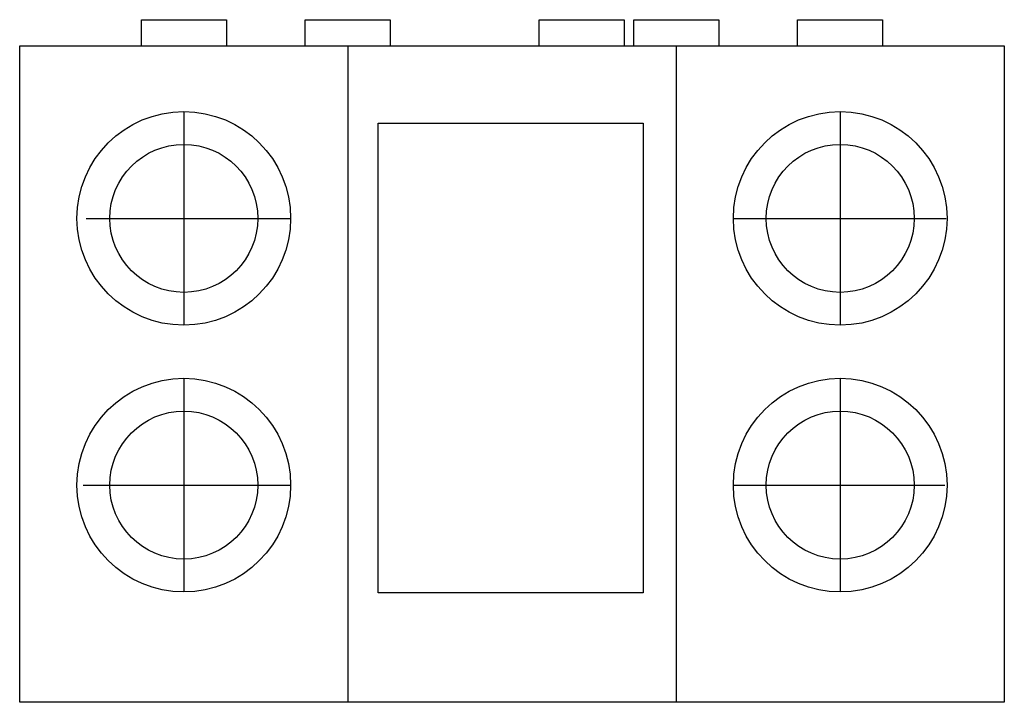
# Model space of a CAD drawing. Extents: x 0 to 0.9, y 0 to 0.624.
import ezdxf

# ---------------------------------------------------------------- set-up
doc = ezdxf.new("R2010")
doc.units = 0
doc.header["$MEASUREMENT"] = 0
doc.layers.get('0').update_dxf_attribs({"linetype": 'CONTINUOUS'})

msp = doc.modelspace()

# ---------------------------------------------------------------- linework, layer by layer
for p, q in [((0.11123, 0.6), (0.11123, 0.62387)), ((0.11123, 0.62387), (0.18913, 0.62387)), ((0.18913, 0.62387), (0.18913, 0.6)), ((0.26084, 0.62387), (0.33873, 0.62387)), ((0.26084, 0.6), (0.26084, 0.62387)), ((0.33873, 0.62387), (0.33873, 0.6)), ((0.47473, 0.62387), (0.55262, 0.62387)), ((0.47473, 0.6), (0.47473, 0.62387)), ((0.55262, 0.62387), (0.55262, 0.6)), ((0.56127, 0.62387), (0.63916, 0.62387)), ((0.56127, 0.6), (0.56127, 0.62387)), ((0.63916, 0.62387), (0.63916, 0.6)), ((0.71087, 0.62387), (0.78877, 0.62387)), ((0.71087, 0.6), (0.71087, 0.62387)), ((0.78877, 0.62387), (0.78877, 0.6)), ((0.3, 0.6), (0.3, 0)), ((0.6, 0.6), (0.6, 0)), ((0.15, 0.53992), (0.15, 0.34467)), ((0.75, 0.53992), (0.75, 0.34467)), ((0.06062, 0.4423), (0.24762, 0.4423)), ((0.65238, 0.4423), (0.84688, 0.4423)), ((0.15, 0.29611), (0.15, 0.10086)), ((0.75, 0.29611), (0.75, 0.10086)), ((0.05815, 0.19849), (0.24762, 0.19849)), ((0.65238, 0.19849), (0.84565, 0.19849))]:
    msp.add_line(p, q)
for points in [[(0, 0), (0, 0.6), (0.9, 0.6), (0.9, 0)], [(0.32765, 0.52919), (0.56996, 0.52919), (0.56996, 0.09992), (0.32765, 0.09992)]]:
    msp.add_lwpolyline(points, close=True)
for centre, radius in [((0.15, 0.4423), 0.09762), ((0.75, 0.4423), 0.09762), ((0.15, 0.4423), 0.06762), ((0.75, 0.4423), 0.06762), ((0.15, 0.19849), 0.09762), ((0.75, 0.19849), 0.09762), ((0.15, 0.19849), 0.06762), ((0.75, 0.19849), 0.06762)]:
    msp.add_circle(centre, radius)

doc.saveas('drawing.dxf')
